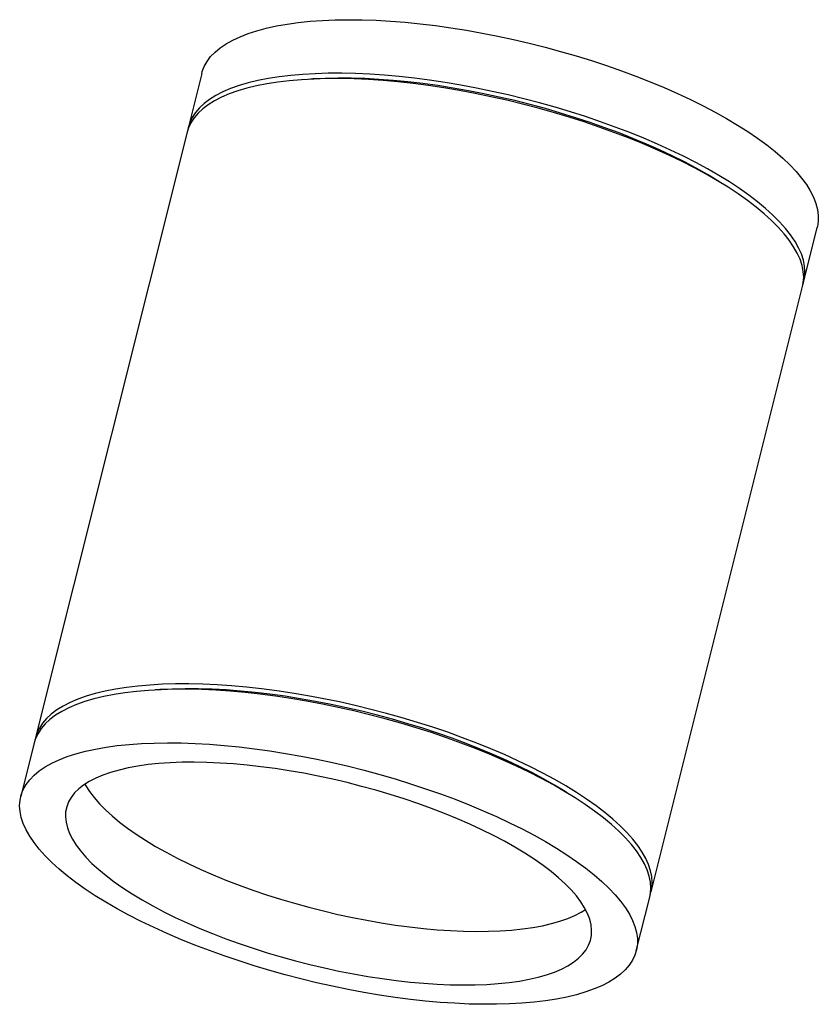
# Model space of a CAD drawing. Header units: millimetres. Extents: x -53 to 83, y -22 to 145.
import ezdxf

# ---------------------------------------------------------------- set-up
doc = ezdxf.new("R2010")
doc.units = ezdxf.units.MM

msp = doc.modelspace()

# ---------------------------------------------------------------- linework, layer by layer
at = {"color": 7, "linetype": 'Continuous', "lineweight": 25}
for p, q in [((-21.58, 136.13), (-23.87, 127.02)), ((-24.09, 126.11), (-49.87, 23.14)), ((80.9, 100.79), (83.18, 109.9)), ((54.89, -3.09), (80.67, 99.88)), ((-50.1, 22.23), (-52.38, 13.12)), ((52.38, -13.12), (54.66, -4))]:
    msp.add_line(p, q, dxfattribs=at)
at = {"color": 7, "linetype": 'Continuous', "lineweight": 25, "flags": 128}
for points in [[(-21.16, 137.32), (-20.68, 138.17), (-20.07, 138.98), (-19.32, 139.75), (-18.45, 140.48), (-17.44, 141.16), (-16.31, 141.79), (-15.06, 142.37), (-13.69, 142.91), (-12.2, 143.39), (-10.6, 143.82), (-8.89, 144.19), (-7.07, 144.51), (-5.16, 144.78), (-3.16, 144.98), (-1.06, 145.13), (1.11, 145.22), (3.37, 145.26), (5.69, 145.23), (8.08, 145.15), (10.54, 145.01), (13.04, 144.81), (15.59, 144.56), (18.18, 144.25), (20.8, 143.88), (23.45, 143.46), (26.12, 142.99), (28.8, 142.46), (31.48, 141.89), (34.17, 141.26), (36.84, 140.59), (39.5, 139.87), (42.14, 139.1), (44.74, 138.3), (47.31, 137.45), (49.84, 136.57), (52.32, 135.65), (54.74, 134.7), (57.1, 133.72), (59.39, 132.71), (61.6, 131.67), (63.74, 130.62), (65.79, 129.54), (67.75, 128.45), (69.61, 127.34), (71.37, 126.22), (73.02, 125.09), (74.57, 123.96), (76, 122.82), (77.31, 121.68), (78.5, 120.55), (79.57, 119.43), (80.51, 118.31), (81.32, 117.21), (81.99, 116.12), (82.54, 115.05), (82.95, 114), (83.22, 112.97), (83.36, 111.97), (83.36, 111), (83.22, 110.06), (83.18, 109.9)], [(80.77, 100.34), (80.82, 100.49), (81.02, 101.41), (81.09, 102.37), (81.03, 103.35), (80.82, 104.37), (80.48, 105.41), (80, 106.47), (79.39, 107.55), (78.65, 108.64), (77.77, 109.75), (76.77, 110.88), (75.64, 112.01), (74.39, 113.14), (73.02, 114.28), (71.53, 115.41), (69.93, 116.54), (68.22, 117.67), (66.41, 118.78), (64.5, 119.88), (62.49, 120.97), (60.4, 122.04), (58.22, 123.08), (55.97, 124.11), (53.64, 125.1), (51.25, 126.07), (48.8, 127), (46.3, 127.9), (43.75, 128.77), (41.16, 129.59), (38.54, 130.38), (35.89, 131.12), (33.22, 131.82), (30.54, 132.47), (27.86, 133.07), (25.17, 133.62), (22.5, 134.12), (19.84, 134.57), (17.2, 134.96), (14.6, 135.3), (12.03, 135.58), (9.5, 135.81), (7.02, 135.98), (4.6, 136.09), (2.24, 136.14), (-0.05, 136.14), (-2.27, 136.07), (-4.4, 135.95), (-6.45, 135.78), (-8.41, 135.54), (-10.28, 135.25), (-12.04, 134.9), (-13.69, 134.5), (-15.24, 134.04), (-16.67, 133.54), (-17.98, 132.98), (-19.17, 132.37), (-20.24, 131.71), (-21.18, 131.01), (-21.99, 130.26), (-22.67, 129.47), (-23.22, 128.63), (-23.63, 127.76), (-23.9, 126.86), (-23.96, 126.56)], [(-21.58, 136.13), (-21.5, 136.43), (-21.16, 137.32)], [(80.67, 99.88), (80.8, 100.5), (80.87, 101.46), (80.8, 102.44), (80.59, 103.46), (80.25, 104.5), (79.77, 105.56), (79.16, 106.64), (78.42, 107.73), (77.54, 108.84), (76.54, 109.96), (75.41, 111.09), (74.16, 112.23), (72.79, 113.36), (71.3, 114.5), (69.7, 115.63), (67.99, 116.75), (66.18, 117.87), (64.27, 118.97), (62.26, 120.06), (60.17, 121.12), (58, 122.17), (55.74, 123.19), (53.42, 124.19), (51.03, 125.16), (48.58, 126.09), (46.07, 126.99), (43.52, 127.86), (40.93, 128.68), (38.31, 129.47), (35.66, 130.21), (33, 130.91), (30.32, 131.56), (27.63, 132.16), (24.95, 132.71), (22.27, 133.21), (19.61, 133.66), (16.98, 134.05), (14.37, 134.39), (11.8, 134.67), (9.27, 134.9), (6.79, 135.06), (4.37, 135.18), (2.01, 135.23), (-0.28, 135.23), (-2.5, 135.16), (-4.63, 135.04), (-6.68, 134.86), (-8.64, 134.63), (-10.5, 134.34), (-12.26, 133.99), (-13.92, 133.59), (-15.47, 133.13), (-16.9, 132.62), (-18.21, 132.07), (-19.4, 131.46), (-20.47, 130.8), (-21.41, 130.1), (-22.22, 129.35), (-22.9, 128.56), (-23.45, 127.72), (-23.86, 126.85), (-24.09, 126.11)], [(66.74, 117.53), (66.27, 117.83), (64.47, 118.92), (62.57, 119.99), (60.58, 121.05), (58.5, 122.09), (56.34, 123.1), (54.11, 124.1), (51.81, 125.06), (49.44, 125.99), (47.02, 126.89), (44.55, 127.76), (42.04, 128.59), (39.49, 129.38), (36.91, 130.13), (34.3, 130.83), (31.69, 131.49), (29.06, 132.1), (26.43, 132.66), (23.81, 133.17), (21.2, 133.63), (18.61, 134.04), (16.04, 134.39), (13.51, 134.69), (11.02, 134.93), (8.58, 135.11), (6.19, 135.24), (3.86, 135.31), (1.6, 135.32), (-0.59, 135.27), (-2.7, 135.17), (-3.48, 135.11)], [(54.76, -3.54), (54.81, -3.39), (55.02, -2.47), (55.09, -1.51), (55.02, -0.52), (54.81, 0.49), (54.47, 1.53), (53.99, 2.59), (53.38, 3.67), (52.64, 4.77), (51.76, 5.88), (50.76, 7), (49.63, 8.13), (48.38, 9.26), (47.01, 10.4), (45.52, 11.53), (43.92, 12.66), (42.21, 13.79), (40.4, 14.9), (38.49, 16), (36.48, 17.09), (34.39, 18.16), (32.22, 19.2), (29.96, 20.23), (27.64, 21.22), (25.25, 22.19), (22.8, 23.12), (20.29, 24.03), (17.74, 24.89), (15.15, 25.71), (12.53, 26.5), (9.88, 27.24), (7.22, 27.94), (4.54, 28.59), (1.85, 29.19), (-0.83, 29.74), (-3.51, 30.24), (-6.17, 30.69), (-8.8, 31.08), (-11.41, 31.42), (-13.98, 31.7), (-16.51, 31.93), (-18.99, 32.1), (-21.41, 32.21), (-23.77, 32.26), (-26.06, 32.26), (-28.28, 32.2), (-30.41, 32.07), (-32.46, 31.9), (-34.42, 31.66), (-36.28, 31.37), (-38.04, 31.02), (-39.7, 30.62), (-41.25, 30.17), (-42.68, 29.66), (-43.99, 29.1), (-45.18, 28.49), (-46.25, 27.83), (-47.19, 27.13), (-48, 26.38), (-48.68, 25.59), (-49.23, 24.76), (-49.64, 23.89), (-49.91, 22.98), (-49.97, 22.68)], [(54.66, -4), (54.79, -3.38), (54.86, -2.42), (54.79, -1.44), (54.58, -0.42), (54.24, 0.62), (53.77, 1.68), (53.15, 2.76), (52.41, 3.85), (51.54, 4.96), (50.53, 6.09), (49.4, 7.22), (48.15, 8.35), (46.78, 9.49), (45.29, 10.62), (43.69, 11.75), (41.98, 12.88), (40.17, 13.99), (38.26, 15.09), (36.26, 16.18), (34.16, 17.25), (31.99, 18.29), (29.73, 19.32), (27.41, 20.31), (25.02, 21.28), (22.57, 22.21), (20.06, 23.11), (17.51, 23.98), (14.93, 24.8), (12.3, 25.59), (9.65, 26.33), (6.99, 27.03), (4.31, 27.68), (1.62, 28.28), (-1.06, 28.83), (-3.74, 29.33), (-6.4, 29.78), (-9.03, 30.17), (-11.64, 30.51), (-14.21, 30.79), (-16.74, 31.02), (-19.21, 31.19), (-21.64, 31.3), (-24, 31.35), (-26.29, 31.35), (-28.5, 31.28), (-30.64, 31.16), (-32.69, 30.99), (-34.65, 30.75), (-36.51, 30.46), (-38.27, 30.11), (-39.93, 29.71), (-41.47, 29.25), (-42.91, 28.75), (-44.22, 28.19), (-45.41, 27.58), (-46.48, 26.92), (-47.42, 26.22), (-48.23, 25.47), (-48.91, 24.68), (-49.45, 23.85), (-49.86, 22.97), (-50.1, 22.23)], [(40.73, 13.65), (40.26, 13.95), (38.46, 15.04), (36.56, 16.11), (34.57, 17.17), (32.49, 18.21), (30.33, 19.22), (28.1, 20.22), (25.8, 21.18), (23.44, 22.11), (21.01, 23.02), (18.54, 23.88), (16.03, 24.71), (13.48, 25.5), (10.9, 26.25), (8.3, 26.95), (5.68, 27.61), (3.05, 28.22), (0.42, 28.78), (-2.2, 29.3), (-4.81, 29.75), (-7.4, 30.16), (-9.97, 30.51), (-12.5, 30.81), (-14.98, 31.05), (-17.43, 31.23), (-19.82, 31.36), (-22.14, 31.43), (-24.41, 31.44), (-26.6, 31.39), (-28.71, 31.29), (-29.49, 31.24)], [(-51.96, 14.3), (-51.48, 15.15), (-50.87, 15.97), (-50.12, 16.74), (-49.25, 17.46), (-48.24, 18.14), (-47.11, 18.78), (-45.86, 19.36), (-44.49, 19.89), (-43, 20.38), (-41.4, 20.81), (-39.69, 21.18), (-37.87, 21.5), (-35.96, 21.76), (-33.96, 21.97), (-31.86, 22.12), (-29.69, 22.21), (-27.43, 22.24), (-25.11, 22.22), (-22.71, 22.14), (-20.26, 22), (-17.76, 21.8), (-15.21, 21.54), (-12.62, 21.23), (-10, 20.87), (-7.35, 20.45), (-4.68, 19.97), (-2, 19.45), (0.68, 18.87), (3.37, 18.25), (6.04, 17.57), (8.7, 16.85), (11.34, 16.09), (13.94, 15.28), (16.51, 14.44), (19.04, 13.56), (21.52, 12.64), (23.94, 11.69), (26.3, 10.7), (28.59, 9.7), (30.8, 8.66), (32.94, 7.6), (34.99, 6.53), (36.95, 5.43), (38.81, 4.32), (40.57, 3.2), (42.22, 2.07), (43.77, 0.94), (45.2, -0.19), (46.51, -1.33), (47.7, -2.46), (48.77, -3.59), (49.71, -4.7), (50.52, -5.81), (51.2, -6.9), (51.74, -7.97), (52.15, -9.02), (52.42, -10.04), (52.56, -11.04), (52.56, -12.02), (52.42, -12.96), (52.15, -13.86), (51.74, -14.73), (51.19, -15.56), (50.51, -16.36), (49.7, -17.1), (48.76, -17.81), (47.69, -18.47), (46.5, -19.07), (45.19, -19.63), (43.76, -20.14), (42.21, -20.6), (40.55, -21), (38.79, -21.35), (36.93, -21.64), (34.97, -21.87), (32.92, -22.05), (30.78, -22.17), (28.57, -22.23), (26.28, -22.24), (23.92, -22.19), (21.5, -22.07), (19.02, -21.91), (16.49, -21.68), (13.92, -21.4), (11.31, -21.06), (8.68, -20.66), (6.02, -20.22), (3.34, -19.72), (0.66, -19.17), (-2.03, -18.56), (-4.71, -17.91), (-7.37, -17.22), (-10.02, -16.48), (-12.64, -15.69), (-15.23, -14.87), (-17.78, -14), (-20.29, -13.1), (-22.74, -12.17), (-25.13, -11.2), (-27.45, -10.2), (-29.71, -9.18), (-31.88, -8.13), (-33.98, -7.07), (-35.98, -5.98), (-37.89, -4.88), (-39.7, -3.76), (-41.41, -2.64), (-43.01, -1.51), (-44.5, -0.37), (-45.87, 0.76), (-47.12, 1.9), (-48.25, 3.03), (-49.25, 4.15), (-50.13, 5.26), (-50.87, 6.35), (-51.48, 7.43), (-51.96, 8.5), (-52.3, 9.53), (-52.51, 10.55), (-52.58, 11.53), (-52.51, 12.49), (-52.3, 13.41), (-51.96, 14.3)], [(44.26, -12.18), (44.57, -11.37), (44.75, -10.51), (44.78, -9.63), (44.69, -8.72), (44.45, -7.77), (44.09, -6.81), (43.58, -5.83), (42.95, -4.82), (42.18, -3.81), (41.29, -2.78), (40.27, -1.74), (39.13, -0.7), (37.87, 0.34), (36.5, 1.39), (35.01, 2.43), (33.42, 3.46), (31.73, 4.48), (29.94, 5.49), (28.06, 6.48), (26.09, 7.45), (24.05, 8.4), (21.93, 9.32), (19.75, 10.21), (17.5, 11.08), (15.2, 11.91), (12.86, 12.7), (10.48, 13.46), (8.06, 14.17), (5.62, 14.84), (3.17, 15.47), (0.7, 16.05), (-1.77, 16.58), (-4.23, 17.06), (-6.68, 17.49), (-9.11, 17.86), (-11.51, 18.18), (-13.88, 18.45), (-16.2, 18.66), (-18.48, 18.81), (-20.7, 18.91), (-22.85, 18.95), (-24.94, 18.93), (-26.95, 18.85), (-28.88, 18.72), (-30.72, 18.53), (-32.47, 18.28), (-34.12, 17.98), (-35.67, 17.62), (-37.11, 17.21), (-38.43, 16.75), (-39.64, 16.24), (-40.73, 15.67), (-41.69, 15.06), (-42.53, 14.41), (-43.24, 13.71), (-43.82, 12.96), (-44.26, 12.18), (-44.57, 11.37), (-44.75, 10.51), (-44.78, 9.63), (-44.69, 8.72), (-44.45, 7.77), (-44.09, 6.81), (-43.58, 5.83), (-42.95, 4.82), (-42.18, 3.81), (-41.29, 2.78), (-40.27, 1.74), (-39.13, 0.7), (-37.87, -0.34), (-36.5, -1.39), (-35.01, -2.43), (-33.42, -3.46), (-31.73, -4.48), (-29.94, -5.49), (-28.06, -6.48), (-26.09, -7.45), (-24.05, -8.4), (-21.93, -9.32), (-19.75, -10.21), (-17.5, -11.08), (-15.2, -11.91), (-12.86, -12.7), (-10.48, -13.46), (-8.06, -14.17), (-5.62, -14.84), (-3.17, -15.47), (-0.7, -16.05), (1.77, -16.58), (4.23, -17.06), (6.68, -17.49), (9.11, -17.86), (11.51, -18.18), (13.88, -18.45), (16.2, -18.66), (18.48, -18.81), (20.7, -18.91), (22.85, -18.95), (24.94, -18.93), (26.95, -18.85), (28.88, -18.72), (30.72, -18.53), (32.47, -18.28), (34.12, -17.98), (35.67, -17.62), (37.11, -17.21), (38.43, -16.75), (39.64, -16.24), (40.73, -15.67), (41.69, -15.06), (42.53, -14.41), (43.24, -13.71), (43.82, -12.96), (44.26, -12.18)], [(-41.46, 15.22), (-41.3, 14.94), (-40.67, 13.94), (-39.9, 12.92), (-39.01, 11.89), (-37.99, 10.86), (-36.85, 9.81), (-35.59, 8.77), (-34.22, 7.73), (-32.73, 6.69), (-31.14, 5.66), (-29.45, 4.63), (-27.66, 3.63), (-25.78, 2.64), (-23.81, 1.66), (-21.77, 0.72), (-19.65, -0.21), (-17.47, -1.1), (-15.22, -1.97), (-12.92, -2.8), (-10.58, -3.59), (-8.2, -4.34), (-5.78, -5.06), (-3.34, -5.73), (-0.89, -6.36), (1.58, -6.94), (4.05, -7.47), (6.51, -7.95), (8.96, -8.38), (11.39, -8.75), (13.79, -9.07), (16.16, -9.34), (18.48, -9.55), (20.76, -9.7), (22.98, -9.8), (25.13, -9.84), (27.22, -9.82), (29.23, -9.74), (31.16, -9.61), (33, -9.42), (34.75, -9.17), (36.4, -8.87), (37.95, -8.51), (39.39, -8.1), (40.71, -7.64), (41.92, -7.12), (43.01, -6.56), (43.74, -6.11)]]:
    msp.add_lwpolyline(points, dxfattribs=at)

doc.saveas('drawing.dxf')
